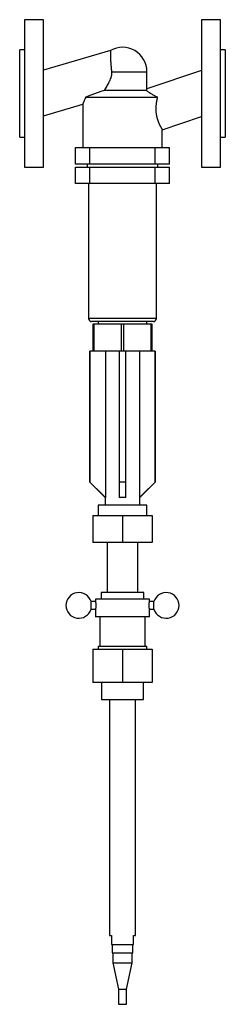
# Model space of a CAD drawing. Header units: millimetres. Extents: x 0 to 160, y -710 to 58.
import ezdxf

# ---------------------------------------------------------------- set-up
doc = ezdxf.new("R2010")
doc.units = ezdxf.units.MM
doc.linetypes.add('CNS_SOLID', pattern=[0])
doc.layers.add('vis', color=7, linetype='CNS_SOLID', lineweight=30)

msp = doc.modelspace()

# ---------------------------------------------------------------- linework, layer by layer
at = {"layer": 'vis'}
for p, q in [((18.6, 57.5), (3.6, 57.5)), ((3.6, 57.5), (3.6, -57.5)), ((18.6, -57.5), (18.6, 57.5)), ((156.4, 57.5), (141.4, 57.5)), ((141.4, 57.5), (141.4, -57.5)), ((156.4, -57.5), (156.4, 57.5)), ((3.6, 34), (0, 34)), ((0, -34), (0, 34)), ((70.6, 33.51), (18.6, 18.11)), ((160, 34), (156.4, 34)), ((160, 34), (160, -34)), ((71.46, 17), (99, 17)), ((141.4, 17.95), (99, 3.6)), ((99, 3.6), (99, 17)), ((65.87, 2.6), (98.34, 2.6)), ((51.3, -2.78), (107.23, -2.78)), ((18.6, -17.35), (49, -8.35)), ((49, -8.35), (49, -42)), ((111, -28.23), (141.4, -17.95)), ((111, -42), (111, -28.23)), ((0, -34), (3.6, -34)), ((156.4, -34), (160, -34)), ((43.54, -55), (43.54, -42)), ((43.54, -42), (116.46, -42)), ((54.54, -55), (54.54, -42)), ((105.46, -55), (105.46, -42)), ((116.46, -55), (116.46, -42)), ((3.6, -57.5), (18.6, -57.5)), ((116.46, -55), (43.54, -55)), ((43.54, -57.4), (116.46, -57.4)), ((43.54, -70), (43.54, -57.4)), ((52.5, -55), (52.5, -57.4)), ((54.54, -70), (54.54, -57.4)), ((105.46, -70), (105.46, -57.4)), ((107.5, -57.4), (107.5, -55)), ((116.46, -70), (116.46, -57.4)), ((141.4, -57.5), (156.4, -57.5)), ((116.46, -70), (43.54, -70)), ((53.5, -70), (53.5, -175.2)), ((106.5, -175.2), (106.5, -70)), ((106.5, -175.2), (53.5, -175.2)), ((104, -177.7), (56, -177.7)), ((103, -179.7), (57, -179.7)), ((57, -179.7), (57, -200.7)), ((58, -200.7), (58, -179.7)), ((61, -177.7), (61, -179.7)), ((79, -179.7), (79, -200.7)), ((81, -200.7), (81, -179.7)), ((99, -179.7), (99, -177.7)), ((102, -179.7), (102, -200.7)), ((103, -200.7), (103, -179.7)), ((54.5, -200.7), (54.5, -302.7)), ((105.5, -200.7), (54.5, -200.7)), ((54.62, -302.7), (54.62, -200.7)), ((66.73, -200.7), (66.73, -314.7)), ((77.5, -200.7), (77.5, -302.7)), ((82.5, -302.7), (82.5, -200.7)), ((93.27, -200.7), (93.27, -314.7)), ((105.38, -200.7), (105.38, -302.7)), ((105.5, -302.7), (105.5, -200.7)), ((54.5, -302.7), (66.5, -314.7)), ((54.62, -302.7), (54.5, -302.7)), ((82.5, -302.7), (77.5, -302.7)), ((93.5, -314.7), (105.5, -302.7)), ((105.5, -302.7), (105.38, -302.7)), ((61, -320.7), (61, -328.81)), ((99, -320.7), (61, -320.7)), ((66.5, -314.7), (66.5, -320.7)), ((66.73, -314.7), (66.5, -314.7)), ((82.5, -314.7), (77.5, -314.7)), ((93.5, -314.7), (93.27, -314.7)), ((93.5, -320.7), (93.5, -314.7)), ((99, -328.81), (99, -320.7)), ((57, -328.81), (103, -328.81)), ((57, -328.81), (57, -349.81)), ((80, -328.81), (80, -349.81)), ((103, -328.81), (103, -349.81)), ((103, -349.81), (57, -349.81)), ((68, -349.81), (68, -388.81)), ((92, -388.81), (92, -349.81)), ((63.5, -388.81), (63.5, -393.81)), ((96.5, -388.81), (63.5, -388.81)), ((96.5, -393.81), (96.5, -388.81)), ((59, -395.81), (55.54, -395.81)), ((55.54, -401.81), (55.54, -395.81)), ((59, -393.81), (59, -395.81)), ((101, -393.81), (59, -393.81)), ((101, -395.81), (101, -393.81)), ((104.46, -395.81), (101, -395.81)), ((104.46, -401.81), (104.46, -395.81)), ((55.54, -401.81), (59, -401.81)), ((59, -401.81), (59, -407.81)), ((101, -407.81), (101, -401.81)), ((101, -401.81), (104.46, -401.81)), ((101, -407.81), (59, -407.81)), ((62.25, -407.81), (62.25, -430.81)), ((97.75, -430.81), (97.75, -407.81)), ((57, -432.81), (57, -458.81)), ((57, -432.81), (103, -432.81)), ((61, -430.81), (61, -432.81)), ((99, -430.81), (61, -430.81)), ((80, -432.81), (80, -458.81)), ((99, -432.81), (99, -430.81)), ((103, -432.81), (103, -458.81)), ((103, -458.81), (57, -458.81)), ((63.65, -458.81), (63.65, -471.99)), ((96.35, -471.99), (96.35, -458.81)), ((63.65, -471.99), (96.35, -471.99)), ((70, -471.99), (70, -655.99)), ((90, -655.99), (90, -471.99)), ((70, -655.99), (71.5, -655.99)), ((71.5, -655.99), (71.5, -662.99)), ((88.5, -655.99), (90, -655.99)), ((88.5, -662.99), (88.5, -655.99)), ((71.5, -662.99), (88.5, -662.99)), ((72, -662.99), (72, -669.55)), ((88, -669.55), (88, -662.99)), ((72, -669.55), (88, -669.55)), ((72.6, -669.55), (72.6, -677.25)), ((87.4, -677.25), (87.4, -669.55)), ((72.6, -677.25), (76.8, -697.82)), ((72.6, -677.25), (87.4, -677.25)), ((83.2, -697.82), (87.4, -677.25)), ((76.8, -697.82), (76.8, -709.55)), ((76.8, -697.82), (83.2, -697.82)), ((83.2, -709.55), (83.2, -697.82)), ((76.8, -709.55), (83.2, -709.55))]:
    msp.add_line(p, q, dxfattribs=at)
for points in [[(70.6, 33.51), (70.6, 33.51), (70.6, 33.51), (70.6, 33.5), (70.6, 33.5), (70.6, 33.49), (70.6, 33.48), (70.6, 33.46), (70.6, 33.44), (70.6, 33.42), (70.6, 33.39), (70.6, 33.37), (70.6, 33.36), (70.6, 33.32), (70.59, 33.28), (70.59, 33.24), (70.59, 33.19), (70.59, 33.14), (70.59, 33.12), (70.59, 33.09), (70.58, 33.03), (70.58, 32.97), (70.58, 32.94), (70.58, 32.9), (70.58, 32.84), (70.58, 32.76), (70.57, 32.73), (70.57, 32.69), (70.57, 32.61), (70.57, 32.52), (70.57, 32.44), (70.56, 32.35), (70.56, 32.26), (70.56, 32.21), (70.56, 32.16), (70.56, 32.06), (70.56, 31.96), (70.56, 31.85), (70.55, 31.75), (70.55, 31.64), (70.55, 31.58), (70.55, 31.52), (70.55, 31.41), (70.55, 31.29), (70.55, 31.17), (70.55, 31.05), (70.55, 30.92), (70.55, 30.86), (70.55, 30.8), (70.55, 30.67), (70.55, 30.54), (70.55, 30.41), (70.56, 30.27), (70.56, 30.13), (70.56, 30.06), (70.56, 29.99), (70.56, 29.84), (70.56, 29.69), (70.57, 29.54), (70.57, 29.38), (70.57, 29.22), (70.58, 29.14), (70.58, 29.06), (70.58, 28.9), (70.59, 28.73), (70.59, 28.64), (70.59, 28.56), (70.6, 28.38), (70.6, 28.21), (70.61, 28.12), (70.61, 28.03), (70.62, 27.84), (70.63, 27.66), (70.63, 27.47), (70.64, 27.28), (70.65, 27.09), (70.65, 26.99), (70.66, 26.9), (70.67, 26.7), (70.68, 26.5), (70.69, 26.3), (70.7, 26.1), (70.71, 25.9), (70.72, 25.8), (70.72, 25.69), (70.74, 25.49), (70.75, 25.28), (70.76, 25.07), (70.77, 24.86), (70.79, 24.65), (70.8, 24.55), (70.8, 24.44), (70.82, 24.23), (70.83, 24.02), (70.85, 23.81), (70.86, 23.6), (70.88, 23.38), (70.89, 23.28), (70.89, 23.17), (70.91, 22.96), (70.93, 22.75), (70.94, 22.54), (70.96, 22.32), (70.98, 22.1), (70.99, 21.99), (71, 21.88), (71.02, 21.66), (71.04, 21.43), (71.04, 21.32), (71.05, 21.2), (71.08, 20.97), (71.1, 20.74), (71.11, 20.62), (71.12, 20.51), (71.14, 20.27), (71.16, 20.04), (71.18, 19.8), (71.21, 19.56), (71.23, 19.32), (71.24, 19.2), (71.25, 19.08), (71.28, 18.83), (71.3, 18.59), (71.32, 18.35), (71.35, 18.1), (71.37, 17.86), (71.39, 17.74), (71.4, 17.61), (71.43, 17.37), (71.45, 17.12), (71.46, 17)], [(71.46, 17), (71.47, 16.93), (71.49, 16.78), (71.5, 16.64), (71.5, 16.57), (71.5, 16.49), (71.51, 16.35), (71.51, 16.2), (71.51, 16.05), (71.51, 15.9), (71.51, 15.76), (71.51, 15.68), (71.5, 15.61), (71.5, 15.46), (71.49, 15.31), (71.47, 15.17), (71.46, 15.02), (71.44, 14.87), (71.43, 14.8), (71.42, 14.73), (71.4, 14.58), (71.38, 14.44), (71.37, 14.36), (71.36, 14.29), (71.33, 14.14), (71.3, 14), (71.29, 13.93), (71.27, 13.85), (71.24, 13.71), (71.21, 13.56), (71.08, 13.06), (70.82, 12.2), (70.52, 11.34), (70.18, 10.5), (69.81, 9.67), (69.62, 9.25), (69.42, 8.84), (69.02, 8.04), (68.6, 7.25), (68.18, 6.48), (67.76, 5.74), (67.34, 5.02), (67.13, 4.67), (66.93, 4.32), (66.51, 3.63), (66.08, 2.94), (65.87, 2.6)], [(51.3, -2.78), (53.66, -1.85), (58.53, 0.02), (63.45, 1.79), (65.87, 2.6)], [(99, 3.6), (99, 3.6), (99, 3.6), (98.99, 3.58), (98.98, 3.57), (98.97, 3.56), (98.96, 3.54), (98.94, 3.51), (98.91, 3.47), (98.88, 3.42), (98.85, 3.37), (98.83, 3.35), (98.81, 3.32), (98.77, 3.25), (98.73, 3.19), (98.68, 3.11), (98.62, 3.03), (98.57, 2.94), (98.54, 2.9), (98.51, 2.85), (98.44, 2.76), (98.38, 2.65), (98.34, 2.6)], [(98.34, 2.6), (98.45, 2.5), (98.7, 2.3), (98.98, 2.07), (99.13, 1.95), (99.29, 1.83), (99.63, 1.57), (100.02, 1.3), (100.44, 1.01), (100.9, 0.7), (101.4, 0.39), (101.67, 0.22), (101.94, 0.06), (102.5, -0.28), (103.09, -0.62), (103.7, -0.96), (104.32, -1.29), (104.95, -1.63), (105.26, -1.79), (105.58, -1.95), (106.22, -2.28), (106.88, -2.61), (107.23, -2.78)], [(51.3, -2.78), (51.2, -3.04), (51.01, -3.55), (50.82, -4.05), (50.72, -4.3), (50.63, -4.54), (50.44, -5.01), (50.26, -5.45), (50.08, -5.87), (49.92, -6.27), (49.76, -6.63), (49.69, -6.8), (49.61, -6.97), (49.48, -7.27), (49.37, -7.53), (49.26, -7.76), (49.18, -7.96), (49.11, -8.11), (49.08, -8.17), (49.05, -8.23), (49.02, -8.3), (49, -8.34), (49, -8.35)], [(107.23, -2.78), (107.19, -2.93), (107.11, -3.23), (107.03, -3.53), (107, -3.68), (106.96, -3.84), (106.89, -4.14), (106.82, -4.45), (106.75, -4.76), (106.68, -5.08), (106.62, -5.39), (106.59, -5.55), (106.56, -5.71), (106.5, -6.02), (106.44, -6.34), (106.38, -6.66), (106.33, -6.98), (106.28, -7.31), (106.26, -7.47), (106.24, -7.63), (106.19, -7.96), (106.15, -8.28), (106.13, -8.44), (106.11, -8.61), (106.08, -8.93), (106.05, -9.26), (106.03, -9.42), (106.02, -9.59), (106, -9.92), (105.98, -10.24), (105.96, -10.57), (105.94, -10.9), (105.93, -11.23), (105.93, -11.39), (105.93, -11.55), (105.92, -11.88), (105.92, -12.21), (105.93, -12.54), (105.94, -12.87), (105.95, -13.2), (105.96, -13.37), (105.96, -13.53), (105.98, -13.87), (106.01, -14.2), (106.04, -14.54), (106.07, -14.87), (106.11, -15.2), (106.13, -15.37), (106.15, -15.53), (106.19, -15.86), (106.24, -16.19), (106.29, -16.52), (106.35, -16.85), (106.41, -17.17), (106.44, -17.33), (106.48, -17.49), (106.54, -17.81), (106.61, -18.13), (106.69, -18.44), (106.77, -18.75), (106.85, -19.05), (106.89, -19.21), (106.93, -19.36), (107.01, -19.65), (107.1, -19.95), (107.15, -20.09), (107.19, -20.24), (107.28, -20.52), (107.38, -20.8), (107.42, -20.94), (107.47, -21.08), (107.57, -21.35), (107.67, -21.61), (107.76, -21.87), (107.86, -22.13), (107.96, -22.38), (108.01, -22.5), (108.06, -22.62), (108.16, -22.86), (108.26, -23.09), (108.36, -23.32), (108.46, -23.54), (108.55, -23.75), (108.6, -23.86), (108.65, -23.96), (108.75, -24.17), (108.85, -24.37), (108.94, -24.57), (109.04, -24.77), (109.14, -24.96), (109.18, -25.05), (109.23, -25.14), (109.33, -25.33), (109.42, -25.5), (109.51, -25.68), (109.6, -25.84), (109.69, -26.01), (109.73, -26.09), (109.78, -26.16), (109.86, -26.32), (109.94, -26.46), (110.02, -26.61), (110.1, -26.74), (110.18, -26.87), (110.21, -26.93), (110.25, -27), (110.32, -27.11), (110.39, -27.23), (110.42, -27.28), (110.45, -27.33), (110.51, -27.43), (110.57, -27.53), (110.59, -27.57), (110.62, -27.62), (110.67, -27.7), (110.72, -27.78), (110.76, -27.85), (110.8, -27.91), (110.84, -27.97), (110.85, -28), (110.87, -28.02), (110.9, -28.07), (110.92, -28.11), (110.95, -28.14), (110.96, -28.17), (110.98, -28.2), (110.98, -28.21), (110.99, -28.21), (111, -28.22), (111, -28.23), (111, -28.23)], [(66.73, -314.7), (65.19, -313.18), (61.63, -309.66), (57.24, -305.3), (54.62, -302.7)], [(77.5, -302.7), (77.5, -305.3), (77.5, -309.66), (77.5, -313.18), (77.5, -314.7)], [(82.5, -314.7), (82.5, -313.18), (82.5, -309.66), (82.5, -305.3), (82.5, -302.7)], [(105.38, -302.7), (102.76, -305.3), (98.37, -309.66), (94.81, -313.18), (93.27, -314.7)], [(59, -395.81), (59, -395.81), (59, -395.81), (59, -395.82), (59, -395.82), (59, -395.82), (59, -395.83), (59.01, -395.85), (59.01, -395.86), (59.01, -395.88), (59.01, -395.9), (59.01, -395.91), (59.02, -395.92), (59.02, -395.95), (59.02, -395.98), (59.03, -396.01), (59.03, -396.04), (59.04, -396.07), (59.04, -396.09), (59.04, -396.11), (59.05, -396.15), (59.05, -396.19), (59.05, -396.22), (59.06, -396.24), (59.06, -396.28), (59.07, -396.33), (59.07, -396.36), (59.07, -396.38), (59.08, -396.44), (59.09, -396.49), (59.09, -396.54), (59.1, -396.6), (59.1, -396.66), (59.11, -396.69), (59.11, -396.72), (59.12, -396.78), (59.12, -396.84), (59.13, -396.91), (59.13, -396.98), (59.14, -397.05), (59.14, -397.08), (59.15, -397.12), (59.15, -397.19), (59.16, -397.27), (59.16, -397.34), (59.17, -397.42), (59.17, -397.5), (59.18, -397.54), (59.18, -397.58), (59.18, -397.66), (59.19, -397.74), (59.19, -397.83), (59.2, -397.91), (59.2, -398), (59.2, -398.04), (59.2, -398.08), (59.21, -398.17), (59.21, -398.25), (59.21, -398.34), (59.21, -398.43), (59.21, -398.51), (59.21, -398.56), (59.21, -398.6), (59.22, -398.68), (59.22, -398.77), (59.22, -398.81), (59.22, -398.85), (59.22, -398.94), (59.21, -399.02), (59.21, -399.06), (59.21, -399.11), (59.21, -399.19), (59.21, -399.28), (59.21, -399.37), (59.21, -399.45), (59.2, -399.54), (59.2, -399.58), (59.2, -399.62), (59.2, -399.71), (59.19, -399.79), (59.19, -399.88), (59.18, -399.96), (59.18, -400.04), (59.18, -400.08), (59.17, -400.12), (59.17, -400.2), (59.16, -400.28), (59.16, -400.35), (59.15, -400.43), (59.15, -400.5), (59.14, -400.54), (59.14, -400.57), (59.13, -400.64), (59.13, -400.71), (59.12, -400.78), (59.12, -400.84), (59.11, -400.9), (59.11, -400.93), (59.1, -400.96), (59.1, -401.02), (59.09, -401.08), (59.09, -401.13), (59.08, -401.18), (59.07, -401.24), (59.07, -401.26), (59.07, -401.29), (59.06, -401.34), (59.06, -401.38), (59.05, -401.4), (59.05, -401.43), (59.05, -401.47), (59.04, -401.51), (59.04, -401.53), (59.04, -401.55), (59.03, -401.58), (59.03, -401.61), (59.02, -401.64), (59.02, -401.67), (59.02, -401.7), (59.01, -401.71), (59.01, -401.72), (59.01, -401.74), (59.01, -401.76), (59.01, -401.77), (59, -401.79), (59, -401.8), (59, -401.8), (59, -401.8), (59, -401.81), (59, -401.81), (59, -401.81)], [(101, -401.81), (101, -401.81), (101, -401.81), (101, -401.8), (101, -401.8), (101, -401.8), (101, -401.79), (100.99, -401.77), (100.99, -401.76), (100.99, -401.74), (100.99, -401.72), (100.99, -401.71), (100.98, -401.7), (100.98, -401.67), (100.98, -401.64), (100.97, -401.61), (100.97, -401.58), (100.96, -401.55), (100.96, -401.53), (100.96, -401.51), (100.95, -401.47), (100.95, -401.43), (100.95, -401.4), (100.94, -401.38), (100.94, -401.34), (100.93, -401.29), (100.93, -401.26), (100.93, -401.24), (100.92, -401.18), (100.91, -401.13), (100.91, -401.08), (100.9, -401.02), (100.9, -400.96), (100.89, -400.93), (100.89, -400.9), (100.88, -400.84), (100.88, -400.78), (100.87, -400.71), (100.87, -400.64), (100.86, -400.57), (100.86, -400.54), (100.85, -400.5), (100.85, -400.43), (100.84, -400.35), (100.84, -400.28), (100.83, -400.2), (100.83, -400.12), (100.82, -400.08), (100.82, -400.04), (100.82, -399.96), (100.81, -399.88), (100.81, -399.79), (100.8, -399.71), (100.8, -399.62), (100.8, -399.58), (100.8, -399.54), (100.79, -399.45), (100.79, -399.37), (100.79, -399.28), (100.79, -399.19), (100.79, -399.11), (100.79, -399.06), (100.79, -399.02), (100.78, -398.94), (100.78, -398.85), (100.78, -398.81), (100.78, -398.77), (100.78, -398.68), (100.79, -398.6), (100.79, -398.56), (100.79, -398.51), (100.79, -398.43), (100.79, -398.34), (100.79, -398.25), (100.79, -398.17), (100.8, -398.08), (100.8, -398.04), (100.8, -398), (100.8, -397.91), (100.81, -397.83), (100.81, -397.74), (100.82, -397.66), (100.82, -397.58), (100.82, -397.54), (100.83, -397.5), (100.83, -397.42), (100.84, -397.34), (100.84, -397.27), (100.85, -397.19), (100.85, -397.12), (100.86, -397.08), (100.86, -397.05), (100.87, -396.98), (100.87, -396.91), (100.88, -396.84), (100.88, -396.78), (100.89, -396.72), (100.89, -396.69), (100.9, -396.66), (100.9, -396.6), (100.91, -396.54), (100.91, -396.49), (100.92, -396.44), (100.93, -396.38), (100.93, -396.36), (100.93, -396.33), (100.94, -396.28), (100.94, -396.24), (100.95, -396.22), (100.95, -396.19), (100.95, -396.15), (100.96, -396.11), (100.96, -396.09), (100.96, -396.07), (100.97, -396.04), (100.97, -396.01), (100.98, -395.98), (100.98, -395.95), (100.98, -395.92), (100.99, -395.91), (100.99, -395.9), (100.99, -395.88), (100.99, -395.86), (100.99, -395.85), (101, -395.83), (101, -395.82), (101, -395.82), (101, -395.82), (101, -395.81), (101, -395.81), (101, -395.81)]]:
    msp.add_lwpolyline(points, dxfattribs=at)
for centre, radius, start, end in [((80, 17), 19, 0, 119.63609), ((56, -175.2), 2.5, 180, 270), ((104, -175.2), 2.5, 270, 360), ((46, -398.81), 10, 17.4576, 342.5424), ((114, -398.81), 10, 197.4576, 522.5424)]:
    msp.add_arc(centre, radius, start, end, dxfattribs=at)

doc.saveas('drawing.dxf')
